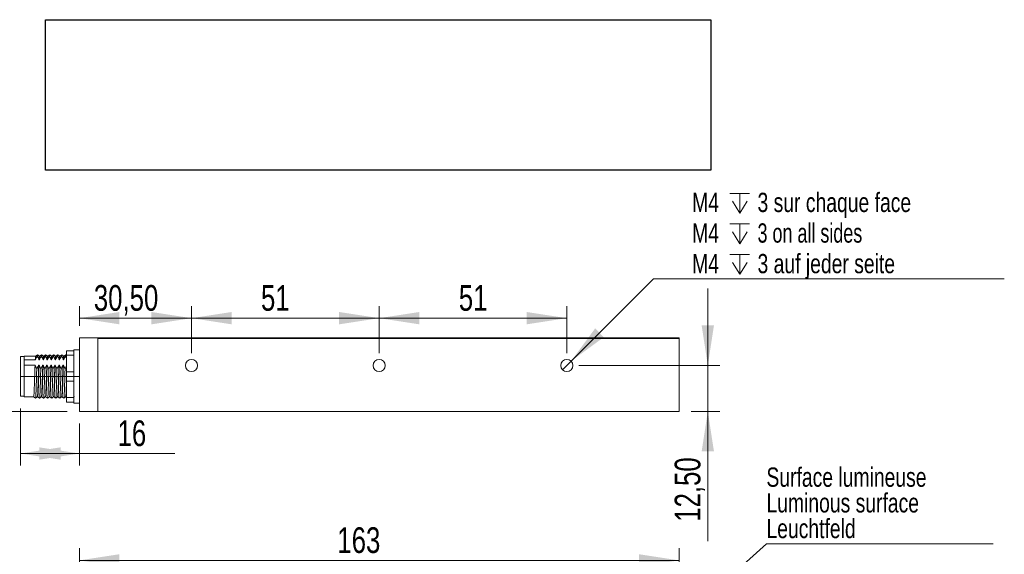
# Model space of a CAD drawing. Header units: millimetres. Extents: x 16 to 406, y 17 to 284.
# Tile 26 of 29: x 198 to 279, y 239 to 284. Entities that reach past the tile are written whole.
import ezdxf

# ---------------------------------------------------------------- set-up
doc = ezdxf.new("R2010")
doc.units = ezdxf.units.MM
doc.linetypes.add('CENTERX2', pattern=[20.32, 12.7, -2.54, 2.54, -2.54])
doc.styles.add('SLDTEXTSTYLE0', font='TXT', dxfattribs={"width": 0.75})
doc.styles.add('SLDTEXTSTYLE1', font='TXT', dxfattribs={"width": 0.696429})
doc.dimstyles.new('SLDDIMSTYLE0', dxfattribs={"dimtxt": 2.116667, "dimasz": 3.302, "dimexe": 0, "dimexo": 0.0625, "dimgap": 0.529167, "dimtad": 1, "dimtoh": 1, "dimlfac": 3.3, "dimrnd": 1e-09, "dimzin": 12, "dimdsep": 46, "dimtxsty": 'SLDTEXTSTYLE0', "dimsah": 1, "dimcen": 0.09, "dimadec": 0, "dimazin": 0, "dimtfac": 1, "dimtofl": 0, "dimtmove": 0, "dimatfit": 3, "dimfxl": 0, "dimtolj": 1, "dimtzin": 12, "dimarcsym": 0})
doc.dimstyles.new('SLDDIMSTYLE1', dxfattribs={"dimtxt": 0, "dimasz": 1.016, "dimexe": 0, "dimexo": 0.0625, "dimgap": 0, "dimtad": 0, "dimtih": 1, "dimtoh": 1, "dimdec": 0, "dimrnd": 1e-09, "dimzin": 0, "dimdsep": 46, "dimtxsty": 'Standard', "dimblk1": 'DOT', "dimblk2": 'DOT', "dimsah": 1, "dimcen": 0.09, "dimadec": 0, "dimazin": 0, "dimtfac": 1.016, "dimtdec": 0, "dimtofl": 0, "dimtmove": 0, "dimatfit": 3, "dimldrblk": 'DOT', "dimfxl": 0, "dimtolj": 1, "dimtzin": 0, "dimarcsym": 0})
doc.dimstyles.new('SLDDIMSTYLE2', dxfattribs={"dimtxt": 2.116667, "dimasz": 3.302, "dimexe": 0, "dimexo": 0.0625, "dimgap": 0.529167, "dimtad": 1, "dimtoh": 1, "dimlfac": 3.3, "dimrnd": 1e-09, "dimzin": 12, "dimdsep": 46, "dimtxsty": 'SLDTEXTSTYLE0', "dimsah": 1, "dimcen": 0.09, "dimadec": 0, "dimazin": 0, "dimtfac": 1, "dimtofl": 0, "dimtmove": 0, "dimatfit": 3, "dimfxl": 0, "dimtolj": 1, "dimtzin": 12, "dimarcsym": 0})
doc.dimstyles.new('SLDDIMSTYLE3', dxfattribs={"dimtxt": 1.5875, "dimasz": 3.302, "dimexe": 0, "dimexo": 0.0625, "dimgap": 0.396875, "dimtad": 0, "dimtih": 1, "dimtoh": 1, "dimlfac": 3.3, "dimrnd": 1e-09, "dimzin": 12, "dimdsep": 46, "dimtxsty": 'SLDTEXTSTYLE0', "dimsah": 1, "dimcen": 0.09, "dimadec": 0, "dimazin": 0, "dimtfac": 1, "dimtmove": 0, "dimatfit": 3, "dimfxl": 0, "dimtolj": 1, "dimtzin": 12, "dimarcsym": 0})
picture_1 = doc.add_image_def('image3.bmp', size_in_pixel=(283, 64))

# ---------------------------------------------------------------- blocks, each defined once
blk = doc.blocks.new('*D31')
at = {"color": 7, "linetype": 'Continuous', "lineweight": 0}
for p, q in [((202.554, 218.483), (202.554, 239.991)), ((251.948, 235.453), (251.948, 239.991)), ((251.948, 238.991), (202.554, 238.991))]:
    blk.add_line(p, q, dxfattribs=at)
for points in [[(202.554, 238.991), (205.856, 238.483), (205.856, 239.499)], [(251.948, 238.991), (248.646, 239.499), (248.646, 238.483)]]:
    blk.add_solid(points, dxfattribs=at)
at = {"color": 7, "linetype": 'Continuous', "lineweight": 0, "insert": (223.803, 241.719), "char_height": 2.1167, "attachment_point": 1, "style": 'SLDTEXTSTYLE0'}
blk.add_mtext('163', dxfattribs=at)
blk = doc.blocks.new('SW_NOTE_2')
at = {"color": 0, "linetype": 'Continuous', "lineweight": 0}
for p, q in [((0, 0), (18.688, 0)), ((18.688, 0), (0, 0)), ((0, 0), (18.688, 0)), ((18.688, 0), (0, 0)), ((0, 0), (18.688, 0)), ((18.688, 0), (0, 0))]:
    blk.add_line(p, q, dxfattribs=at)
at = {"color": 0, "linetype": 'Continuous', "lineweight": 0, "char_height": 1.5875, "attachment_point": 1, "style": 'SLDTEXTSTYLE0'}
for s, insert in [('Surface lumineuse', (0, 6.283)), ('Luminous surface', (0, 4.166)), ('Leuchtfeld', (0, 2.05))]:
    blk.add_mtext(s, dxfattribs=dict(at, insert=insert))
blk = doc.blocks.new('_DOT')
at = {"color": 0, "linetype": 'ByBlock', "lineweight": -2}
blk.add_line((-0.5, 0), (-1, 0), dxfattribs=at)
at = {"color": 0, "linetype": 'ByBlock', "const_width": 0.5}
blk.add_lwpolyline([(-0.25, 0, 1), (0.25, 0, 1)], format="xyb", close=True, dxfattribs=at)
blk = doc.blocks.new('*D34')
at = {"color": 7, "linetype": 'Continuous', "lineweight": 0}
for p, q in [((193.012, 254.151), (193.012, 263.278)), ((196.705, 254.151), (192.012, 254.151)), ((193.012, 254.151), (193.012, 251.273)), ((201.554, 251.273), (192.012, 251.273)), ((193.012, 251.273), (193.012, 244.923))]:
    blk.add_line(p, q, dxfattribs=at)
for points in [[(193.012, 254.151), (193.52, 257.453), (192.504, 257.453)], [(193.012, 251.273), (192.504, 247.971), (193.52, 247.971)]]:
    blk.add_solid(points, dxfattribs=at)
at = {"color": 7, "linetype": 'Continuous', "lineweight": 0, "insert": (190.284, 256.22), "char_height": 2.1167, "attachment_point": 1, "rotation": 90, "style": 'SLDTEXTSTYLE0'}
blk.add_mtext('9,50', dxfattribs=at)
blk = doc.blocks.new('*D35')
at = {"color": 7, "linetype": 'Continuous', "lineweight": 0}
for p, q in [((202.554, 258.333), (202.554, 259.955)), ((211.796, 256.061), (211.796, 259.955)), ((211.796, 258.955), (202.554, 258.955))]:
    blk.add_line(p, q, dxfattribs=at)
for points in [[(202.554, 258.955), (205.856, 258.447), (205.856, 259.463)], [(211.796, 258.955), (208.494, 259.463), (208.494, 258.447)]]:
    blk.add_solid(points, dxfattribs=at)
at = {"color": 7, "linetype": 'Continuous', "lineweight": 0, "insert": (203.744, 261.683), "char_height": 2.1167, "attachment_point": 1, "style": 'SLDTEXTSTYLE0'}
blk.add_mtext('30,50', dxfattribs=at)
blk = doc.blocks.new('*D36')
at = {"color": 7, "linetype": 'Continuous', "lineweight": 0}
for p, q in [((211.796, 256.061), (211.796, 259.955)), ((227.251, 256.061), (227.251, 259.955)), ((211.796, 258.955), (227.251, 258.955))]:
    blk.add_line(p, q, dxfattribs=at)
for points in [[(211.796, 258.955), (215.098, 258.447), (215.098, 259.463)], [(227.251, 258.955), (223.949, 259.463), (223.949, 258.447)]]:
    blk.add_solid(points, dxfattribs=at)
at = {"color": 7, "linetype": 'Continuous', "lineweight": 0, "insert": (217.513, 261.683), "char_height": 2.1167, "attachment_point": 1, "style": 'SLDTEXTSTYLE0'}
blk.add_mtext('51', dxfattribs=at)
blk = doc.blocks.new('*D37')
at = {"color": 7, "linetype": 'Continuous', "lineweight": 0}
for p, q in [((227.251, 256.061), (227.251, 259.955)), ((242.705, 256.061), (242.705, 259.955)), ((227.251, 258.955), (242.705, 258.955))]:
    blk.add_line(p, q, dxfattribs=at)
for points in [[(227.251, 258.955), (230.553, 258.447), (230.553, 259.463)], [(242.705, 258.955), (239.403, 259.463), (239.403, 258.447)]]:
    blk.add_solid(points, dxfattribs=at)
at = {"color": 7, "linetype": 'Continuous', "lineweight": 0, "insert": (233.81, 261.683), "char_height": 2.1167, "attachment_point": 1, "style": 'SLDTEXTSTYLE0'}
blk.add_mtext('51', dxfattribs=at)
blk = doc.blocks.new('*D38')
at = {"color": 7, "linetype": 'Continuous', "lineweight": 0}
for p, q in [((254.319, 255.061), (254.319, 261.411)), ((243.705, 255.061), (255.319, 255.061)), ((254.319, 255.061), (254.319, 251.273)), ((252.948, 251.273), (255.319, 251.273)), ((254.319, 251.273), (254.319, 240.587))]:
    blk.add_line(p, q, dxfattribs=at)
for points in [[(254.319, 255.061), (254.827, 258.363), (253.811, 258.363)], [(254.319, 251.273), (253.811, 247.971), (254.827, 247.971)]]:
    blk.add_solid(points, dxfattribs=at)
at = {"color": 7, "linetype": 'Continuous', "lineweight": 0, "insert": (251.59, 242.174), "char_height": 2.1167, "attachment_point": 1, "rotation": 90, "style": 'SLDTEXTSTYLE0'}
blk.add_mtext('12,50', dxfattribs=at)
blk = doc.blocks.new('*D39')
at = {"color": 7, "linetype": 'Continuous', "lineweight": 0}
for p, q in [((197.705, 251.515), (197.705, 246.799)), ((202.554, 250.273), (202.554, 246.799)), ((197.705, 247.799), (202.554, 247.799)), ((202.554, 247.799), (210.41, 247.799))]:
    blk.add_line(p, q, dxfattribs=at)
for points in [[(197.705, 247.799), (201.007, 247.291), (201.007, 248.307)], [(202.554, 247.799), (199.252, 248.307), (199.252, 247.291)]]:
    blk.add_solid(points, dxfattribs=at)
at = {"color": 7, "linetype": 'Continuous', "lineweight": 0, "insert": (205.698, 250.528), "char_height": 2.1167, "attachment_point": 1, "style": 'SLDTEXTSTYLE0'}
blk.add_mtext('16', dxfattribs=at)
blk = doc.blocks.new('SW_SYMBOL_HOLE_DEPTH')
at = {"color": 0, "linetype": 'Continuous', "lineweight": 0}
for p, q in [((0, 875), (800, 875)), ((400, 875), (400, 75)), ((100, 555), (400, 75)), ((700, 555), (400, 75))]:
    blk.add_line(p, q, dxfattribs=at)
blk = doc.blocks.new('*D40')
at = {"color": 7, "linetype": 'Continuous', "lineweight": 0}
for p, q in [((243.059, 255.414), (249.849, 262.199)), ((249.849, 262.199), (278.742, 262.199)), ((242.352, 254.707), (243.059, 255.414))]:
    blk.add_line(p, q, dxfattribs=at)
blk.add_solid([(243.059, 255.414), (245.754, 257.389), (245.036, 258.108)], dxfattribs=at)
at = {"color": 7, "linetype": 'Continuous', "lineweight": 0, "xscale": 0.002027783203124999, "yscale": 0.002027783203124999, "zscale": 0.002027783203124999}
for p in [(256.143, 267.464), (256.143, 264.942), (256.143, 262.42)]:
    blk.add_blockref('SW_SYMBOL_HOLE_DEPTH', p, dxfattribs=at)
at = {"color": 7, "linetype": 'Continuous', "lineweight": 0, "char_height": 1.5875, "attachment_point": 1}
for s, insert, style in [('M4', (253.024, 269.29), 'SLDTEXTSTYLE0'), ('3 sur chaque face', (258.413, 269.29), 'SLDTEXTSTYLE0'), ('3 on all sides', (258.413, 266.768), 'SLDTEXTSTYLE1'), ('M4', (253.024, 266.768), 'SLDTEXTSTYLE0'), ('3 auf jeder seite', (258.413, 264.246), 'SLDTEXTSTYLE0'), ('M4', (253.024, 264.246), 'SLDTEXTSTYLE0')]:
    blk.add_mtext(s, dxfattribs=dict(at, insert=insert, style=style))

msp = doc.modelspace()

# ---------------------------------------------------------------- linework, layer by layer
at = {"color": 7, "linetype": 'Continuous', "lineweight": 15}
for p, q in [((202.5539, 257.3333), (204.069, 257.3333)), ((202.5539, 251.2727), (202.5539, 257.3333)), ((204.069, 257.3333), (250.4327, 257.3333)), ((204.069, 251.2727), (204.069, 257.3333)), ((250.4327, 257.2727), (204.069, 257.2727)), ((204.069, 251.2727), (204.069, 257.2727)), ((250.4327, 257.3333), (250.4327, 257.2727)), ((250.4327, 257.3333), (251.8872, 257.3333)), ((251.9478, 257.2727), (250.4327, 257.2727)), ((251.9478, 257.2727), (251.8872, 257.3333)), ((251.9478, 257.3333), (251.8872, 257.3333)), ((251.9478, 257.3333), (251.9478, 257.2727)), ((251.9478, 251.2727), (251.9478, 257.2727)), ((202.0994, 256.3484), (202.0994, 256.2727)), ((197.7054, 252.5151), (197.7054, 255.7878)), ((198.0084, 255.5323), (198.0084, 255.8181)), ((198.0084, 255.5323), (198.0084, 255.3086)), ((198.0084, 255.5323), (198.9237, 255.5323)), ((199.2267, 255.5323), (199.257, 255.5323)), ((199.56, 255.5323), (199.5903, 255.5323)), ((199.8934, 255.5323), (199.9237, 255.5323)), ((200.2267, 255.5323), (200.257, 255.5323)), ((200.56, 255.5323), (200.5903, 255.5323)), ((200.8934, 255.5323), (200.9237, 255.5323)), ((201.2267, 255.5323), (201.257, 255.5323)), ((201.4933, 256.2727), (202.0994, 256.2727)), ((201.4933, 255.8939), (201.4933, 256.2727)), ((202.0994, 255.8939), (201.4933, 255.8939)), ((201.4933, 255.8939), (201.4933, 254.5303)), ((202.0994, 256.2727), (202.0994, 255.8939)), ((202.0994, 255.8939), (202.0994, 255.7074)), ((202.0994, 255.7074), (202.0994, 254.7168)), ((198.0084, 255.3086), (198.0084, 255.0848)), ((198.0084, 252.4848), (198.0084, 255.0848)), ((198.9038, 255.0848), (198.0084, 255.0848)), ((199.2372, 255.0848), (199.2069, 255.0848)), ((199.5705, 255.0848), (199.5402, 255.0848)), ((199.9038, 255.0848), (199.8735, 255.0848)), ((200.2372, 255.0848), (200.2069, 255.0848)), ((200.5705, 255.0848), (200.5402, 255.0848)), ((200.9038, 255.0848), (200.8735, 255.0848)), ((201.2372, 255.0848), (201.2069, 255.0848)), ((202.0994, 254.7168), (202.0994, 254.5303)), ((201.4933, 254.5303), (202.0994, 254.5303)), ((201.4933, 253.7727), (201.4933, 254.5303)), ((202.0994, 254.5303), (202.0994, 253.7727)), ((202.0994, 253.7727), (201.4933, 253.7727)), ((201.4933, 253.7727), (201.4933, 252.409)), ((202.0994, 253.7727), (202.0994, 253.5862)), ((202.0994, 253.5862), (202.0994, 252.5955)), ((198.7887, 252.4848), (198.9403, 252.3636)), ((201.4933, 252.409), (202.0994, 252.409)), ((201.4933, 252.0303), (201.4933, 252.409)), ((202.0994, 252.5955), (202.0994, 252.409)), ((202.0994, 252.409), (202.0994, 252.0303)), ((202.0994, 252.0303), (201.4933, 252.0303)), ((202.0994, 252.0303), (202.0994, 251.9545)), ((202.5539, 251.2727), (204.069, 251.2727)), ((204.069, 251.2727), (251.9478, 251.2727))]:
    msp.add_line(p, q, dxfattribs=at)
at = {"color": 7, "linetype": 'CENTERX2', "lineweight": 0}
msp.add_line((197.7054, 254.1515), (202.5539, 254.1515), dxfattribs=at)
at = {"color": 7, "linetype": 'Continuous', "lineweight": 15}
for centre in [(211.7963, 255.0606), (227.2509, 255.0606), (242.7054, 255.0606)]:
    msp.add_circle(centre, 0.5, dxfattribs=at)
for points in [[(202.5539, 256.3484), (202.0994, 256.3484)], [(198.0084, 255.7878), (197.7054, 255.7878)], [(198.9554, 255.8181), (198.0084, 255.8181)], [(199.2887, 255.8181), (199.2584, 255.8181)], [(199.6221, 255.8181), (199.5917, 255.8181)], [(199.9555, 255.8181), (199.9251, 255.8181)], [(200.2888, 255.8181), (200.2585, 255.8181)], [(200.622, 255.8181), (200.5918, 255.8181)], [(200.9554, 255.8181), (200.9251, 255.8181)], [(201.2888, 255.8181), (201.2584, 255.8181)], [(201.4933, 255.8974), (201.4414, 255.9389)], [(202.1058, 255.9389), (202.0877, 255.9245)], [(197.7054, 252.5151), (198.0084, 252.5151)], [(198.0084, 252.4848), (198.7837, 252.4848)], [(199.0969, 252.4848), (199.122, 252.4848)], [(199.4251, 252.4848), (199.4554, 252.4848)], [(199.7584, 252.4848), (199.7888, 252.4848)], [(200.0918, 252.4848), (200.1221, 252.4848)], [(200.4252, 252.4848), (200.4554, 252.4848)], [(200.7584, 252.4848), (200.7887, 252.4848)], [(201.0917, 252.4848), (201.1221, 252.4848)], [(201.4251, 252.4848), (201.4555, 252.4848)], [(201.4542, 252.4853), (201.4933, 252.454)], [(202.1208, 252.4853), (202.1215, 252.4848)], [(202.0994, 251.9545), (202.5539, 251.9545)]]:
    msp.add_open_spline(points, degree=1, dxfattribs=at)
for points, knots in [([(198.9237, 255.5323), (198.9452, 255.5811), (198.9776, 255.6547), (199.037, 255.7487), (199.0705, 255.7948), (199.0873, 255.8179)], [0, 0, 0, 0, 0.4964608, 0.7479039, 1, 1, 1, 1]), ([(198.9541, 255.8073), (198.9501, 255.8007), (198.9403, 255.7843), (198.9298, 255.626), (198.9237, 255.5323)], [0, 0, 0, 0, 0.4076683, 1, 1, 1, 1]), ([(199.1058, 255.9389), (199.0805, 255.9187), (199.03, 255.8783), (198.9794, 255.8379), (198.9542, 255.8176)], [0, 0, 0, 0, 0.5000019, 1, 1, 1, 1]), ([(199.1057, 255.9279), (199.1017, 255.9214), (199.0957, 255.9116), (199.0894, 255.8411), (199.0873, 255.8179)], [0, 0, 0, 0, 0.6699662, 1, 1, 1, 1]), ([(199.0873, 255.8179), (199.1012, 255.7964), (199.1378, 255.74), (199.1883, 255.6453), (199.2138, 255.57), (199.2267, 255.5323)], [0, 0, 0, 0, 0.2340907, 0.6153349, 1, 1, 1, 1]), ([(199.2597, 255.8176), (199.2344, 255.8378), (199.1839, 255.8782), (199.1334, 255.9187), (199.1081, 255.9389)], [0, 0, 0, 0, 0.4999981, 1, 1, 1, 1]), ([(199.2584, 255.8118), (199.254, 255.805), (199.2437, 255.7891), (199.2329, 255.6254), (199.2267, 255.5323)], [0, 0, 0, 0, 0.4314056, 1, 1, 1, 1]), ([(199.257, 255.5323), (199.2785, 255.5811), (199.3109, 255.6547), (199.3703, 255.7487), (199.4038, 255.7948), (199.4206, 255.8179)], [0, 0, 0, 0, 0.4964608, 0.7479039, 1, 1, 1, 1]), ([(199.2874, 255.8014), (199.2845, 255.801), (199.2782, 255.8001), (199.2678, 255.7009), (199.2606, 255.5885), (199.257, 255.5323)], [0, 0, 0, 0, 0.2983388, 0.6491999, 1, 1, 1, 1]), ([(199.4391, 255.9389), (199.4138, 255.9187), (199.3633, 255.8783), (199.3128, 255.8379), (199.2875, 255.8176)], [0, 0, 0, 0, 0.5000019, 1, 1, 1, 1]), ([(199.439, 255.9215), (199.4361, 255.9219), (199.4302, 255.9227), (199.4238, 255.8532), (199.4206, 255.8179)], [0, 0, 0, 0, 0.4925457, 1, 1, 1, 1]), ([(199.4206, 255.8179), (199.4345, 255.7964), (199.4712, 255.74), (199.5216, 255.6453), (199.5472, 255.57), (199.56, 255.5323)], [0, 0, 0, 0, 0.2340907, 0.6153349, 1, 1, 1, 1]), ([(199.593, 255.8176), (199.5678, 255.8378), (199.5172, 255.8782), (199.4667, 255.9187), (199.4414, 255.9389)], [0, 0, 0, 0, 0.4999981, 1, 1, 1, 1]), ([(199.5917, 255.8035), (199.5884, 255.8034), (199.5817, 255.8031), (199.5708, 255.7012), (199.5636, 255.5886), (199.56, 255.5323)], [0, 0, 0, 0, 0.3268946, 0.6634765, 1, 1, 1, 1]), ([(199.5903, 255.5323), (199.6004, 255.5568), (199.6206, 255.6059), (199.6529, 255.6658), (199.6814, 255.7131), (199.7044, 255.7484), (199.7284, 255.7834), (199.7454, 255.8064), (199.754, 255.8179)], [0, 0, 0, 0, 0.2477684, 0.496566, 0.6222173, 0.7479592, 0.8739447, 1, 1, 1, 1]), ([(199.6208, 255.8017), (199.619, 255.8044), (199.6132, 255.8128), (199.6028, 255.7226), (199.5945, 255.5958), (199.5903, 255.5323)], [0, 0, 0, 0, 0.1904683, 0.5945541, 1, 1, 1, 1]), ([(199.7724, 255.9389), (199.7472, 255.9187), (199.6966, 255.8783), (199.6461, 255.8379), (199.6208, 255.8176)], [0, 0, 0, 0, 0.5000019, 1, 1, 1, 1]), ([(199.7724, 255.9217), (199.7705, 255.925), (199.7646, 255.9354), (199.7583, 255.8656), (199.754, 255.8179)], [0, 0, 0, 0, 0.3165373, 1, 1, 1, 1]), ([(199.754, 255.8179), (199.761, 255.8072), (199.7752, 255.7858), (199.7993, 255.7464), (199.8255, 255.6997), (199.8522, 255.6449), (199.8754, 255.5892), (199.8874, 255.5513), (199.8934, 255.5323)], [0, 0, 0, 0, 0.1169934, 0.2340499, 0.42449, 0.6152952, 0.8073873, 1, 1, 1, 1]), ([(199.9264, 255.8176), (199.9011, 255.8378), (199.8506, 255.8782), (199.8, 255.9187), (199.7748, 255.9389)], [0, 0, 0, 0, 0.4999981, 1, 1, 1, 1]), ([(199.9251, 255.8014), (199.9228, 255.805), (199.9166, 255.8149), (199.9058, 255.7231), (199.8975, 255.596), (199.8934, 255.5323)], [0, 0, 0, 0, 0.2236592, 0.6111774, 1, 1, 1, 1]), ([(199.9542, 255.8082), (199.9534, 255.8106), (199.9481, 255.8256), (199.9378, 255.7425), (199.9284, 255.6025), (199.9237, 255.5323)], [0, 0, 0, 0, 0.083412, 0.5399155, 1, 1, 1, 1]), ([(199.9237, 255.5323), (199.9337, 255.5568), (199.9539, 255.6059), (199.9863, 255.6658), (200.0148, 255.7131), (200.0377, 255.7484), (200.0618, 255.7834), (200.0788, 255.8064), (200.0873, 255.8179)], [0, 0, 0, 0, 0.2477684, 0.496566, 0.6222173, 0.7479592, 0.8739447, 1, 1, 1, 1]), ([(200.1058, 255.9389), (200.0805, 255.9187), (200.03, 255.8783), (199.9794, 255.8379), (199.9542, 255.8176)], [0, 0, 0, 0, 0.5000019, 1, 1, 1, 1]), ([(200.1058, 255.9285), (200.105, 255.9312), (200.099, 255.9499), (200.0927, 255.8789), (200.0873, 255.8179)], [0, 0, 0, 0, 0.1420865, 1, 1, 1, 1]), ([(200.0873, 255.8179), (200.0944, 255.8072), (200.1085, 255.7858), (200.1326, 255.7464), (200.1588, 255.6997), (200.1855, 255.6449), (200.2088, 255.5892), (200.2207, 255.5513), (200.2267, 255.5323)], [0, 0, 0, 0, 0.1169934, 0.2340499, 0.42449, 0.6152952, 0.8073873, 1, 1, 1, 1]), ([(200.2597, 255.8176), (200.2344, 255.8378), (200.1839, 255.8782), (200.1334, 255.9187), (200.1081, 255.9389)], [0, 0, 0, 0, 0.4999981, 1, 1, 1, 1]), ([(200.2585, 255.8054), (200.2573, 255.8092), (200.2515, 255.8268), (200.2409, 255.7434), (200.2314, 255.6028), (200.2267, 255.5323)], [0, 0, 0, 0, 0.1211975, 0.5588821, 1, 1, 1, 1]), ([(200.257, 255.5323), (200.2785, 255.5811), (200.3109, 255.6547), (200.3703, 255.7487), (200.4038, 255.7948), (200.4206, 255.8179)], [0, 0, 0, 0, 0.49646077, 0.74790392, 1, 1, 1, 1]), ([(200.2875, 255.8151), (200.2827, 255.8004), (200.2729, 255.7703), (200.2623, 255.6246), (200.2571, 255.5333), (200.257, 255.5323)], [0, 0, 0, 0, 0.4835749, 0.9939265, 1, 1, 1, 1]), ([(200.4391, 255.9389), (200.4138, 255.9187), (200.3633, 255.8783), (200.3128, 255.8379), (200.2875, 255.8176)], [0, 0, 0, 0, 0.5000019, 1, 1, 1, 1]), ([(200.4415, 255.9309), (200.4409, 255.9341), (200.4372, 255.9529), (200.4305, 255.9139), (200.4239, 255.8501), (200.4206, 255.8179)], [0, 0, 0, 0, 0.0898952, 0.5408063, 1, 1, 1, 1]), ([(200.4206, 255.8179), (200.4345, 255.7964), (200.4712, 255.74), (200.5216, 255.6453), (200.5472, 255.57), (200.56, 255.5323)], [0, 0, 0, 0, 0.2340907, 0.6153349, 1, 1, 1, 1]), ([(200.593, 255.8176), (200.5678, 255.8378), (200.5172, 255.8782), (200.4667, 255.9187), (200.4414, 255.9389)], [0, 0, 0, 0, 0.4999981, 1, 1, 1, 1]), ([(200.5918, 255.8154), (200.5916, 255.8163), (200.5864, 255.8389), (200.5761, 255.7551), (200.5653, 255.6246), (200.5601, 255.5333), (200.56, 255.5323)], [0, 0, 0, 0, 0.020024, 0.5038467, 0.9941649, 1, 1, 1, 1]), ([(200.5903, 255.5323), (200.6118, 255.5811), (200.6443, 255.6547), (200.7037, 255.7487), (200.7372, 255.7948), (200.754, 255.8179)], [0, 0, 0, 0, 0.4964608, 0.7479039, 1, 1, 1, 1]), ([(200.6208, 255.8049), (200.6171, 255.7998), (200.6085, 255.7877), (200.5978, 255.6587), (200.5915, 255.5518), (200.5903, 255.5323)], [0, 0, 0, 0, 0.3745937, 0.8854451, 1, 1, 1, 1]), ([(200.7724, 255.9389), (200.7472, 255.9187), (200.6966, 255.8783), (200.6461, 255.8379), (200.6208, 255.8176)], [0, 0, 0, 0, 0.5000019, 1, 1, 1, 1]), ([(200.7724, 255.9303), (200.7701, 255.9291), (200.7641, 255.9259), (200.7578, 255.8588), (200.754, 255.8179)], [0, 0, 0, 0, 0.3914398, 1, 1, 1, 1]), ([(200.754, 255.8179), (200.7679, 255.7964), (200.8045, 255.74), (200.8549, 255.6453), (200.8805, 255.57), (200.8934, 255.5323)], [0, 0, 0, 0, 0.2340907, 0.6153349, 1, 1, 1, 1]), ([(200.9264, 255.8176), (200.9011, 255.8378), (200.8506, 255.8782), (200.8, 255.9187), (200.7748, 255.9389)], [0, 0, 0, 0, 0.4999981, 1, 1, 1, 1]), ([(200.9251, 255.8087), (200.921, 255.8034), (200.9119, 255.7916), (200.9009, 255.6588), (200.8945, 255.5519), (200.8934, 255.5323)], [0, 0, 0, 0, 0.3997973, 0.8900616, 1, 1, 1, 1]), ([(200.9237, 255.5323), (200.9452, 255.5811), (200.9776, 255.6547), (201.037, 255.7487), (201.0705, 255.7948), (201.0873, 255.8179)], [0, 0, 0, 0, 0.4964608, 0.7479039, 1, 1, 1, 1]), ([(200.9541, 255.8009), (200.9515, 255.8016), (200.944, 255.8036), (200.9334, 255.6904), (200.9259, 255.5692), (200.9237, 255.5323)], [0, 0, 0, 0, 0.2660685, 0.7765153, 1, 1, 1, 1]), ([(201.1058, 255.9389), (201.0805, 255.9187), (201.03, 255.8783), (200.9794, 255.8379), (200.9542, 255.8176)], [0, 0, 0, 0, 0.5000019, 1, 1, 1, 1]), ([(201.1057, 255.9265), (201.1039, 255.9281), (201.098, 255.9335), (201.0917, 255.8654), (201.0873, 255.8179)], [0, 0, 0, 0, 0.3034195, 1, 1, 1, 1]), ([(201.0873, 255.8179), (201.1012, 255.7964), (201.1378, 255.74), (201.1883, 255.6453), (201.2138, 255.57), (201.2267, 255.5323)], [0, 0, 0, 0, 0.2340907, 0.6153349, 1, 1, 1, 1]), ([(201.2597, 255.8176), (201.2344, 255.8378), (201.1839, 255.8782), (201.1334, 255.9187), (201.1081, 255.9389)], [0, 0, 0, 0, 0.4999981, 1, 1, 1, 1]), ([(201.2584, 255.8022), (201.2554, 255.8034), (201.2475, 255.8065), (201.2365, 255.6907), (201.229, 255.5692), (201.2267, 255.5323)], [0, 0, 0, 0, 0.29604306, 0.78564262, 1, 1, 1, 1]), ([(201.257, 255.5323), (201.2671, 255.5568), (201.2872, 255.6059), (201.3196, 255.6658), (201.3481, 255.7131), (201.371, 255.7484), (201.3951, 255.7834), (201.4121, 255.8064), (201.4206, 255.8179)], [0, 0, 0, 0, 0.2477684, 0.496566, 0.6222173, 0.7479592, 0.8739447, 1, 1, 1, 1]), ([(201.2875, 255.803), (201.286, 255.8059), (201.2794, 255.8178), (201.269, 255.7193), (201.2604, 255.5853), (201.257, 255.5323)], [0, 0, 0, 0, 0.1582982, 0.6674205, 1, 1, 1, 1]), ([(201.4391, 255.9389), (201.4138, 255.9187), (201.3633, 255.8783), (201.3128, 255.8379), (201.2875, 255.8176)], [0, 0, 0, 0, 0.5000019, 1, 1, 1, 1]), ([(201.4391, 255.926), (201.4378, 255.9289), (201.4319, 255.9423), (201.4256, 255.8726), (201.4206, 255.8179)], [0, 0, 0, 0, 0.215838, 1, 1, 1, 1]), ([(201.4206, 255.8179), (201.4348, 255.7965), (201.462, 255.7555), (201.4832, 255.7129), (201.4933, 255.6925)], [0, 0, 0, 0, 0.5229461, 1, 1, 1, 1]), ([(198.9038, 255.0848), (198.8999, 254.9799), (198.892, 254.7702), (198.8789, 254.379), (198.8657, 253.9343), (198.8499, 253.4666), (198.8343, 253.0552), (198.8198, 252.7364), (198.8037, 252.525), (198.7937, 252.4981), (198.7887, 252.4848)], [0, 0, 0, 0, 0.1010888, 0.2019922, 0.3333863, 0.4675428, 0.601222, 0.7328412, 0.8674294, 1, 1, 1, 1]), ([(199.0432, 254.7992), (199.0293, 254.8207), (199.0039, 254.8596), (198.9717, 254.9175), (198.945, 254.9722), (198.9218, 255.0279), (198.9098, 255.0659), (198.9038, 255.0848)], [0, 0, 0, 0, 0.2340375, 0.4244807, 0.615289, 0.8073842, 1, 1, 1, 1]), ([(199.0432, 254.7992), (199.0394, 254.678), (199.0303, 254.3951), (199.0172, 253.9177), (199.0014, 253.417), (198.9858, 252.9754), (198.9713, 252.6335), (198.9553, 252.4067), (198.9452, 252.3779), (198.9403, 252.3636)], [0, 0, 0, 0, 0.1099443, 0.2564948, 0.4061255, 0.5552241, 0.7020255, 0.8521377, 1, 1, 1, 1]), ([(199.2069, 255.0848), (199.1968, 255.0603), (199.1766, 255.0112), (199.1377, 254.9393), (199.0937, 254.8684), (199.0601, 254.8223), (199.0432, 254.7992)], [0, 0, 0, 0, 0.2477781, 0.4965855, 0.7479664, 1, 1, 1, 1]), ([(199.2069, 255.0848), (199.2029, 254.9799), (199.1951, 254.7702), (199.1819, 254.379), (199.1687, 253.9343), (199.1529, 253.4666), (199.1373, 253.0552), (199.1228, 252.7364), (199.1068, 252.525), (199.0967, 252.4981), (199.0918, 252.4848)], [0, 0, 0, 0, 0.1010888, 0.2019922, 0.3333863, 0.4675428, 0.601222, 0.7328412, 0.8674294, 1, 1, 1, 1]), ([(199.2372, 255.0848), (199.2338, 254.9953), (199.227, 254.8162), (199.215, 254.4639), (199.2021, 254.0377), (199.1866, 253.5624), (199.1708, 253.1372), (199.1564, 252.7921), (199.1405, 252.571), (199.1291, 252.4724), (199.1231, 252.4926), (199.122, 252.496)], [0, 0, 0, 0, 0.0867667, 0.1736484, 0.3053722, 0.4389127, 0.5731688, 0.7045552, 0.8388546, 0.9723195, 1, 1, 1, 1]), ([(199.3766, 254.7992), (199.3626, 254.8207), (199.3372, 254.8596), (199.3051, 254.9175), (199.2784, 254.9722), (199.2551, 255.0279), (199.2431, 255.0659), (199.2372, 255.0848)], [0, 0, 0, 0, 0.2340375, 0.4244807, 0.615289, 0.8073842, 1, 1, 1, 1]), ([(199.3766, 254.7992), (199.3738, 254.7135), (199.3659, 254.467), (199.3536, 254.0287), (199.3382, 253.5198), (199.3223, 253.0632), (199.3079, 252.6941), (199.292, 252.4529), (199.2802, 252.3547), (199.2738, 252.3702), (199.2724, 252.3737)], [0, 0, 0, 0, 0.0773761, 0.2225681, 0.3697622, 0.5177447, 0.6625649, 0.8105952, 0.9577059, 1, 1, 1, 1]), ([(199.5402, 255.0848), (199.5301, 255.0603), (199.51, 255.0112), (199.471, 254.9393), (199.427, 254.8684), (199.3934, 254.8223), (199.3766, 254.7992)], [0, 0, 0, 0, 0.2477781, 0.4965855, 0.7479664, 1, 1, 1, 1]), ([(199.5402, 255.0848), (199.5368, 254.9953), (199.5301, 254.8162), (199.518, 254.4639), (199.5052, 254.0377), (199.4897, 253.5624), (199.4738, 253.1372), (199.4594, 252.7921), (199.4435, 252.571), (199.4321, 252.4724), (199.4261, 252.4926), (199.4251, 252.496)], [0, 0, 0, 0, 0.0867667, 0.1736484, 0.3053722, 0.4389127, 0.5731688, 0.7045552, 0.8388546, 0.9723195, 1, 1, 1, 1]), ([(199.5705, 255.0848), (199.5648, 254.9317), (199.5539, 254.6383), (199.5384, 254.1402), (199.5234, 253.6608), (199.5074, 253.2219), (199.4929, 252.8572), (199.4773, 252.6072), (199.4645, 252.4841), (199.4575, 252.4974), (199.4554, 252.5013)], [0, 0, 0, 0, 0.1447132, 0.2772414, 0.4099679, 0.5445953, 0.6762271, 0.8100315, 0.944194, 1, 1, 1, 1]), ([(199.7099, 254.7992), (199.6959, 254.8207), (199.6706, 254.8596), (199.6384, 254.9175), (199.6117, 254.9722), (199.5884, 255.0279), (199.5765, 255.0659), (199.5705, 255.0848)], [0, 0, 0, 0, 0.2340375, 0.4244807, 0.615289, 0.8073842, 1, 1, 1, 1]), ([(199.7099, 254.7992), (199.7083, 254.7488), (199.7014, 254.5379), (199.69, 254.1399), (199.6749, 253.625), (199.6589, 253.1543), (199.6444, 252.7632), (199.6288, 252.4945), (199.6164, 252.3683), (199.6098, 252.3751), (199.6081, 252.3768)], [0, 0, 0, 0, 0.0469655, 0.1965304, 0.346319, 0.4982525, 0.646806, 0.7978108, 0.9492195, 1, 1, 1, 1]), ([(199.8735, 255.0848), (199.8635, 255.0603), (199.8433, 255.0112), (199.8044, 254.9393), (199.7603, 254.8684), (199.7267, 254.8223), (199.7099, 254.7992)], [0, 0, 0, 0, 0.2477781, 0.4965855, 0.7479664, 1, 1, 1, 1]), ([(199.8735, 255.0848), (199.8678, 254.9317), (199.8569, 254.6383), (199.8415, 254.1402), (199.8264, 253.6608), (199.8104, 253.2219), (199.7959, 252.8572), (199.7803, 252.6072), (199.7675, 252.4841), (199.7605, 252.4974), (199.7584, 252.5013)], [0, 0, 0, 0, 0.14471321, 0.27724138, 0.40996787, 0.54459534, 0.67622712, 0.8100315, 0.94419397, 1, 1, 1, 1]), ([(199.9038, 255.0848), (199.8993, 254.9634), (199.8895, 254.7025), (199.8747, 254.2438), (199.8601, 253.7608), (199.844, 253.31), (199.8292, 252.9268), (199.8141, 252.6499), (199.8, 252.4976), (199.7919, 252.4996), (199.7888, 252.5003)], [0, 0, 0, 0, 0.1162052, 0.2496064, 0.381461, 0.5161153, 0.6483361, 0.7813105, 0.9158315, 1, 1, 1, 1]), ([(200.0432, 254.7992), (200.0293, 254.8207), (199.9927, 254.8772), (199.9423, 254.9719), (199.9167, 255.0471), (199.9038, 255.0848)], [0, 0, 0, 0, 0.2340907, 0.6153349, 1, 1, 1, 1]), ([(200.0432, 254.7992), (200.0427, 254.7838), (200.037, 254.6078), (200.0263, 254.2511), (200.0116, 253.7322), (199.9956, 253.2488), (199.9808, 252.8377), (199.9656, 252.5411), (199.9519, 252.3814), (199.9442, 252.3807), (199.9415, 252.3804)], [0, 0, 0, 0, 0.0145227, 0.1651384, 0.3140082, 0.4660383, 0.6153216, 0.7654555, 0.9173352, 1, 1, 1, 1]), ([(200.2069, 255.0848), (200.1853, 255.036), (200.1529, 254.9625), (200.0935, 254.8684), (200.06, 254.8223), (200.0432, 254.7992)], [0, 0, 0, 0, 0.4964608, 0.7479039, 1, 1, 1, 1]), ([(200.2069, 255.0848), (200.2023, 254.9634), (200.1925, 254.7025), (200.1778, 254.2438), (200.1632, 253.7607), (200.1471, 253.31), (200.1323, 252.9267), (200.1171, 252.6505), (200.1034, 252.5008), (200.0958, 252.5017), (200.0931, 252.502)], [0, 0, 0, 0, 0.11756065, 0.25251782, 0.38591033, 0.52213525, 0.65589826, 0.79042369, 0.92651378, 1, 1, 1, 1]), ([(200.2372, 255.0848), (200.2338, 254.9944), (200.2251, 254.7657), (200.2112, 254.3473), (200.1968, 253.8624), (200.1808, 253.4011), (200.1655, 253.0008), (200.1508, 252.6987), (200.1355, 252.513), (200.1263, 252.4994), (200.1221, 252.4933)], [0, 0, 0, 0, 0.0875728, 0.2216318, 0.3530631, 0.4875123, 0.6206518, 0.7527007, 0.8873497, 1, 1, 1, 1]), ([(200.3766, 254.7992), (200.3626, 254.8207), (200.3372, 254.8596), (200.3051, 254.9175), (200.2784, 254.9722), (200.2551, 255.0279), (200.2431, 255.0659), (200.2372, 255.0848)], [0, 0, 0, 0, 0.2340375, 0.4244807, 0.615289, 0.8073842, 1, 1, 1, 1]), ([(200.3766, 254.7992), (200.3716, 254.643), (200.3618, 254.3335), (200.348, 253.831), (200.3323, 253.3467), (200.317, 252.9169), (200.3023, 252.5935), (200.2874, 252.398), (200.2787, 252.3833), (200.2749, 252.377)], [0, 0, 0, 0, 0.1422765, 0.2819464, 0.4337517, 0.5840787, 0.7331745, 0.8852054, 1, 1, 1, 1]), ([(200.5402, 255.0848), (200.5301, 255.0603), (200.51, 255.0112), (200.471, 254.9393), (200.427, 254.8684), (200.3934, 254.8223), (200.3766, 254.7992)], [0, 0, 0, 0, 0.2477781, 0.4965855, 0.7479664, 1, 1, 1, 1]), ([(200.5402, 255.0848), (200.5368, 254.9944), (200.5282, 254.7657), (200.5142, 254.3473), (200.4998, 253.8624), (200.4838, 253.4011), (200.4685, 253.0007), (200.4538, 252.6991), (200.439, 252.5171), (200.4302, 252.5033), (200.4264, 252.4974)], [0, 0, 0, 0, 0.0885795, 0.2241796, 0.3571217, 0.4931166, 0.6277866, 0.7613534, 0.8975504, 1, 1, 1, 1]), ([(200.5705, 255.0848), (200.5682, 255.0248), (200.5607, 254.8277), (200.5477, 254.4502), (200.5333, 253.9654), (200.5176, 253.4949), (200.5019, 253.0802), (200.4875, 252.7495), (200.4714, 252.5499), (200.461, 252.465), (200.4557, 252.4875), (200.4554, 252.4888)], [0, 0, 0, 0, 0.0588865, 0.1933851, 0.3248563, 0.458878, 0.5927804, 0.7243079, 0.8588603, 0.9917479, 1, 1, 1, 1]), ([(200.7099, 254.7992), (200.696, 254.8207), (200.6594, 254.8772), (200.6089, 254.9719), (200.5833, 255.0471), (200.5705, 255.0848)], [0, 0, 0, 0, 0.23409075, 0.61533487, 1, 1, 1, 1]), ([(200.7099, 254.7992), (200.7055, 254.6609), (200.6968, 254.3873), (200.684, 253.9236), (200.6691, 253.4473), (200.6534, 253.0022), (200.639, 252.6479), (200.6229, 252.4321), (200.6121, 252.3421), (200.6064, 252.3696), (200.6057, 252.373)], [0, 0, 0, 0, 0.1234563, 0.2442565, 0.3919584, 0.5395288, 0.6844826, 0.8327693, 0.9792216, 1, 1, 1, 1]), ([(200.8735, 255.0848), (200.8635, 255.0603), (200.8433, 255.0112), (200.8044, 254.9393), (200.7603, 254.8684), (200.7267, 254.8223), (200.7099, 254.7992)], [0, 0, 0, 0, 0.2477781, 0.4965855, 0.7479664, 1, 1, 1, 1]), ([(200.8735, 255.0848), (200.8712, 255.0248), (200.8638, 254.8277), (200.8508, 254.4502), (200.8363, 253.9653), (200.8206, 253.4952), (200.8049, 253.0791), (200.7905, 252.7537), (200.7746, 252.5353), (200.7646, 252.5027), (200.7597, 252.4867)], [0, 0, 0, 0, 0.0595454, 0.1955492, 0.3284916, 0.464013, 0.5994138, 0.7324131, 0.8684713, 1, 1, 1, 1]), ([(200.9038, 255.0848), (200.9027, 255.0544), (200.8963, 254.8885), (200.8844, 254.5519), (200.8697, 254.0688), (200.8543, 253.5916), (200.8384, 253.1623), (200.824, 252.8111), (200.8082, 252.5812), (200.7964, 252.4758), (200.79, 252.4943), (200.7887, 252.4982)], [0, 0, 0, 0, 0.0302008, 0.1648797, 0.296818, 0.4301579, 0.5645704, 0.6960029, 0.8301985, 0.9639168, 1, 1, 1, 1]), ([(201.0432, 254.7992), (201.0293, 254.8207), (201.0039, 254.8596), (200.9717, 254.9175), (200.945, 254.9722), (200.9218, 255.0279), (200.9098, 255.0659), (200.9038, 255.0848)], [0, 0, 0, 0, 0.2340375, 0.4244807, 0.615289, 0.8073842, 1, 1, 1, 1]), ([(201.0432, 254.7992), (201.0394, 254.6788), (201.0318, 254.4406), (201.0199, 254.0161), (201.0058, 253.551), (200.9899, 253.0902), (200.9755, 252.7139), (200.9597, 252.4661), (200.9475, 252.3524), (200.9408, 252.3748), (200.939, 252.3807)], [0, 0, 0, 0, 0.1079146, 0.213458, 0.3603736, 0.5084707, 0.6532853, 0.8011435, 0.9484759, 1, 1, 1, 1]), ([(201.2069, 255.0848), (201.1853, 255.036), (201.1529, 254.9625), (201.0935, 254.8684), (201.06, 254.8223), (201.0432, 254.7992)], [0, 0, 0, 0, 0.4964608, 0.7479039, 1, 1, 1, 1]), ([(201.2069, 255.0848), (201.2057, 255.0544), (201.1993, 254.8885), (201.1874, 254.5519), (201.1727, 254.0688), (201.1574, 253.5916), (201.1415, 253.1623), (201.127, 252.8109), (201.1112, 252.5822), (201.0998, 252.4772), (201.0939, 252.4931), (201.093, 252.4956)], [0, 0, 0, 0, 0.0305563, 0.1668202, 0.3003114, 0.4352206, 0.5712151, 0.7041945, 0.8399695, 0.9752616, 1, 1, 1, 1]), ([(201.2372, 255.0848), (201.2371, 255.0833), (201.2319, 254.9479), (201.2211, 254.652), (201.206, 254.1723), (201.1911, 253.6903), (201.175, 253.248), (201.1605, 252.8776), (201.145, 252.6194), (201.1318, 252.488), (201.1245, 252.4983), (201.1221, 252.5016)], [0, 0, 0, 0, 0.0016017, 0.1361933, 0.2690018, 0.4014204, 0.5360786, 0.6678379, 0.8014146, 0.935707, 1, 1, 1, 1]), ([(201.3766, 254.7992), (201.3626, 254.8207), (201.3372, 254.8596), (201.3051, 254.9175), (201.2784, 254.9722), (201.2551, 255.0279), (201.2431, 255.0659), (201.2372, 255.0848)], [0, 0, 0, 0, 0.23403753, 0.42448073, 0.61528898, 0.80738417, 1, 1, 1, 1]), ([(201.3766, 254.7992), (201.3733, 254.6966), (201.3668, 254.4932), (201.3557, 254.1083), (201.3426, 253.6568), (201.3265, 253.1824), (201.312, 252.7848), (201.2965, 252.5087), (201.2837, 252.3695), (201.2768, 252.3789), (201.2748, 252.3815)], [0, 0, 0, 0, 0.0945448, 0.1873843, 0.336817, 0.4887764, 0.6374655, 0.7882047, 0.9397515, 1, 1, 1, 1]), ([(201.4933, 254.9874), (201.486, 254.9714), (201.4675, 254.9308), (201.4266, 254.8685), (201.3932, 254.8223), (201.3766, 254.7992)], [0, 0, 0, 0, 0.2446629, 0.6218417, 1, 1, 1, 1]), ([(201.4933, 253.679), (201.4882, 253.534), (201.4779, 253.2404), (201.4635, 252.878), (201.448, 252.62), (201.4353, 252.4905), (201.4284, 252.4991), (201.4264, 252.5015)], [0, 0, 0, 0, 0.2212042, 0.4480547, 0.678034, 0.9092456, 1, 1, 1, 1]), ([(198.9414, 252.3641), (198.9667, 252.3843), (199.0172, 252.4247), (199.0677, 252.4651), (199.093, 252.4853)], [0, 0, 0, 0, 0.5000019, 1, 1, 1, 1]), ([(199.1208, 252.4853), (199.1461, 252.4651), (199.1966, 252.4247), (199.2472, 252.3843), (199.2724, 252.3641)], [0, 0, 0, 0, 0.4999981, 1, 1, 1, 1]), ([(199.2748, 252.3641), (199.3, 252.3843), (199.3506, 252.4247), (199.4011, 252.4651), (199.4264, 252.4853)], [0, 0, 0, 0, 0.5000019, 1, 1, 1, 1]), ([(199.4542, 252.4853), (199.4794, 252.4651), (199.53, 252.4247), (199.5805, 252.3843), (199.6058, 252.3641)], [0, 0, 0, 0, 0.4999981, 1, 1, 1, 1]), ([(199.6081, 252.3641), (199.6334, 252.3843), (199.6839, 252.4247), (199.7344, 252.4651), (199.7597, 252.4853)], [0, 0, 0, 0, 0.5000019, 1, 1, 1, 1]), ([(199.7875, 252.4853), (199.8128, 252.4651), (199.8633, 252.4247), (199.9138, 252.3843), (199.9391, 252.3641)], [0, 0, 0, 0, 0.4999981, 1, 1, 1, 1]), ([(199.9414, 252.3641), (199.9667, 252.3843), (200.0172, 252.4247), (200.0678, 252.4651), (200.093, 252.4853)], [0, 0, 0, 0, 0.5000019, 1, 1, 1, 1]), ([(200.1208, 252.4853), (200.1461, 252.4651), (200.1966, 252.4247), (200.2472, 252.3843), (200.2724, 252.3641)], [0, 0, 0, 0, 0.4999981, 1, 1, 1, 1]), ([(200.2748, 252.3641), (200.3, 252.3843), (200.3506, 252.4247), (200.4011, 252.4651), (200.4264, 252.4853)], [0, 0, 0, 0, 0.5000019, 1, 1, 1, 1]), ([(200.4542, 252.4853), (200.4794, 252.4651), (200.53, 252.4247), (200.5805, 252.3843), (200.6058, 252.3641)], [0, 0, 0, 0, 0.4999981, 1, 1, 1, 1]), ([(200.6081, 252.3641), (200.6334, 252.3843), (200.6839, 252.4247), (200.7344, 252.4651), (200.7597, 252.4853)], [0, 0, 0, 0, 0.5000019, 1, 1, 1, 1]), ([(200.7875, 252.4853), (200.8128, 252.4651), (200.8633, 252.4247), (200.9138, 252.3843), (200.9391, 252.3641)], [0, 0, 0, 0, 0.4999981, 1, 1, 1, 1]), ([(200.9414, 252.3641), (200.9667, 252.3843), (201.0172, 252.4247), (201.0678, 252.4651), (201.093, 252.4853)], [0, 0, 0, 0, 0.5000019, 1, 1, 1, 1]), ([(201.1208, 252.4853), (201.1461, 252.4651), (201.1966, 252.4247), (201.2472, 252.3843), (201.2724, 252.3641)], [0, 0, 0, 0, 0.4999981, 1, 1, 1, 1]), ([(201.2748, 252.3641), (201.3, 252.3843), (201.3506, 252.4247), (201.4011, 252.4651), (201.4264, 252.4853)], [0, 0, 0, 0, 0.5000019, 1, 1, 1, 1]), ([(201.4933, 252.9006), (201.4894, 252.823), (201.4805, 252.6431), (201.4673, 252.5033), (201.4589, 252.5001), (201.4555, 252.4989)], [0, 0, 0, 0, 0.3099863, 0.7185584, 1, 1, 1, 1])]:
    msp.add_open_spline(points, degree=3, knots=knots, dxfattribs=at)

# ---------------------------------------------------------------- block references
at = {"color": 7, "linetype": 'Continuous', "lineweight": 0}
msp.add_blockref('SW_NOTE_2', (259.1493, 240.3618), dxfattribs=at)

# ---------------------------------------------------------------- dimensions: what is measured, and where the dimension line sits
dim = msp.add_diameter_dim_2p(p1=(242.3518, 254.7071), p2=(243.0591, 255.414), text='M4{\\fGDT;x}3 sur chaque face\\PM4{\\fGDT;x}3 on all sides\\PM4{\\fGDT;x}3 auf jeder seite', dimstyle='SLDDIMSTYLE3', override={"dimpost": '<>'}, dxfattribs=at)
dim.commit()
dim.dimension.update_dxf_attribs({"geometry": '*D40', "text_midpoint": (265.089, 265.9828), "dimtype": 163})
for base, p1, p2, angle, dimstyle, picture, middle in [((193.0124, 251.2727), (197.7054, 254.1515), (202.5539, 251.2727), 90, 'SLDDIMSTYLE2', '*D34', (193.0124, 258.9549)), ((254.319, 251.2727), (242.7054, 255.0606), (251.9478, 251.2727), 90, 'SLDDIMSTYLE2', '*D38', (254.319, 245.6909)), ((202.5539, 238.9909), (251.9478, 234.4529), (202.5539, 217.4832), 0, 'SLDDIMSTYLE0', '*D31', (226.1484, 238.9909))]:
    dim = msp.add_linear_dim(base=base, p1=p1, p2=p2, angle=angle, dimstyle=dimstyle, dxfattribs=at)
    dim.commit()
    dim.dimension.update_dxf_attribs({"geometry": picture, "text_midpoint": middle, "dimtype": 160})
for base, p1, p2, picture, middle in [((202.5539, 258.9549), (211.7963, 255.0606), (202.5539, 257.3333), '*D35', (207.2604, 258.9549)), ((227.2509, 258.9549), (211.7963, 255.0606), (227.2509, 255.0606), '*D36', (219.0751, 258.9549)), ((242.7054, 258.9549), (227.2509, 255.0606), (242.7054, 255.0606), '*D37', (235.3721, 258.9549)), ((202.5539, 247.7991), (197.7054, 252.5151), (202.5539, 251.2727), '*D39', (207.2604, 247.7991))]:
    dim = msp.add_linear_dim(base=base, p1=p1, p2=p2, dimstyle='SLDDIMSTYLE0', dxfattribs=at)
    dim.commit()
    dim.dimension.update_dxf_attribs({"geometry": picture, "text_midpoint": middle, "dimtype": 160})

# ---------------------------------------------------------------- pictures from other files: only their frames are drawn
image = msp.add_image(picture_1, insert=(199.7628, 271.1634), size_in_units=(54.7999, 12.3929))
image.dxf.flags = 7

# ---------------------------------------------------------------- leaders
msp.add_leader([(246.391, 228.9278), (259.1493, 240.3618)], dimstyle='SLDDIMSTYLE1', dxfattribs=at)

doc.saveas('drawing.dxf')
